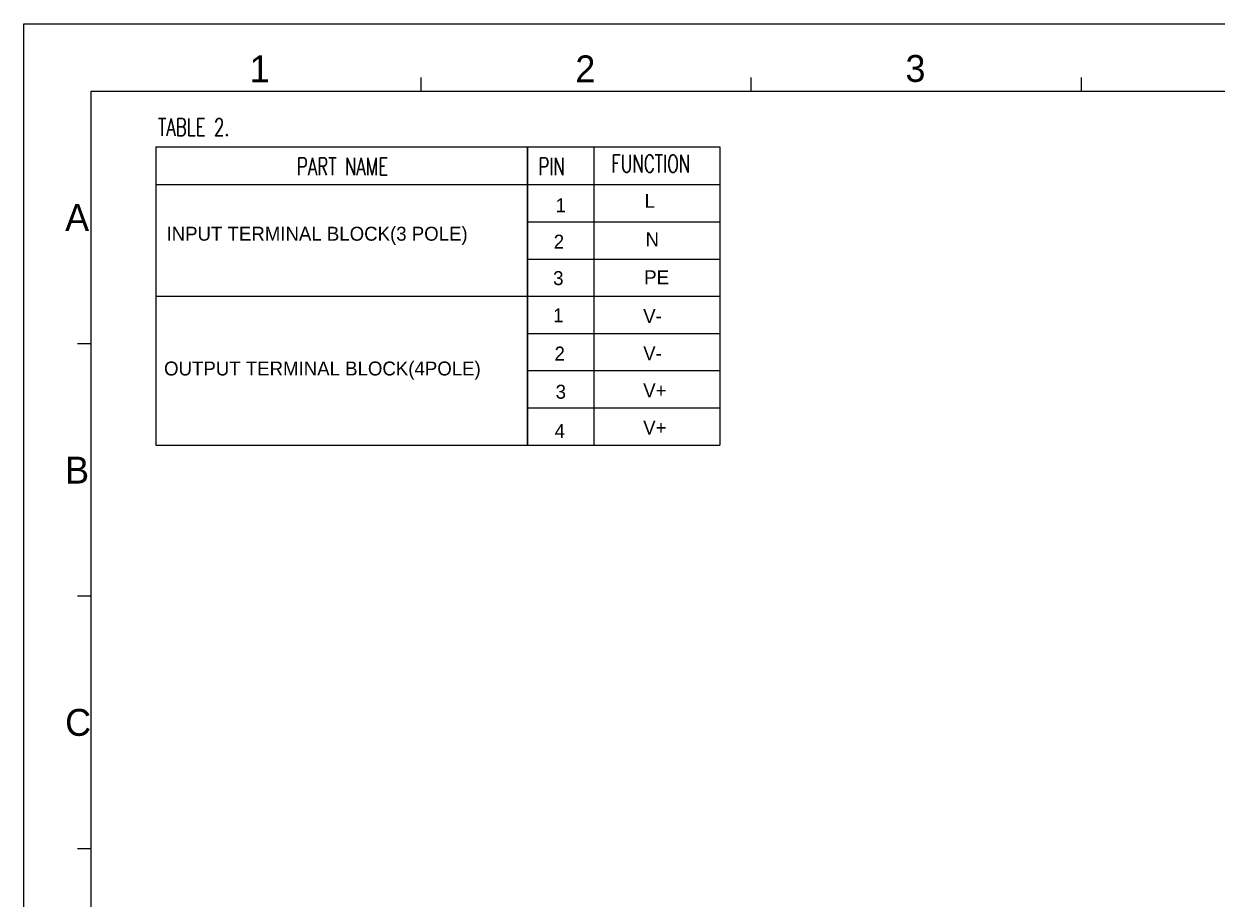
# Model space of a CAD drawing. Header units: millimetres. Extents: x 745 to 1756, y 7 to 641.
# Tile 3 of 29: x 745 to 1011, y 406 to 601. Entities that reach past the tile are written whole.
import ezdxf

# ---------------------------------------------------------------- set-up
doc = ezdxf.new("R2010")
doc.units = ezdxf.units.MM
doc.header["$MEASUREMENT"] = 0
doc.layers.add('DIM', color=7, linetype='Continuous', lineweight=0)
doc.layers.add('PAPER', color=7, linetype='Continuous', lineweight=0)

msp = doc.modelspace()

# ---------------------------------------------------------------- linework, layer by layer
at = {"layer": 'DIM', "color": 2, "lineweight": 25}
for p, q in [((774.05, 573.65), (774.05, 507.11)), ((774.05, 573.65), (900.05, 573.65)), ((857.05, 573.65), (857.05, 507.11)), ((857.05, 507.11), (857.05, 573.65)), ((871.91, 573.65), (871.91, 507.11)), ((900.05, 573.65), (900.05, 507.11)), ((900.05, 573.65), (900.05, 507.11)), ((774.05, 565.35), (774.05, 507.11)), ((774.05, 565.3), (900.05, 565.3)), ((857.05, 565.35), (857.05, 507.11)), ((871.91, 565.35), (871.91, 507.11)), ((900.05, 565.35), (900.05, 507.11)), ((900.05, 565.35), (900.05, 507.11)), ((857.05, 507.11), (857.05, 557.05)), ((857.05, 556.96), (900.05, 556.96)), ((857.05, 548.61), (900.05, 548.61)), ((774.05, 540.31), (900.05, 540.31)), ((857.05, 532.01), (900.05, 532.01)), ((857.05, 523.71), (900.05, 523.71)), ((857.05, 515.41), (900.05, 515.41)), ((774.05, 507.11), (900.05, 507.11))]:
    msp.add_line(p, q, dxfattribs=at)
at = {"layer": 'PAPER', "color": 3, "lineweight": 25}
for p, q in [((744.59, 601.13), (1585.59, 601.13)), ((744.59, 7.13), (744.59, 601.13)), ((833.31, 586.13), (833.31, 589.13)), ((907.03, 586.13), (907.03, 589.13)), ((980.76, 586.13), (980.76, 589.13)), ((759.59, 586.13), (1570.59, 586.13)), ((759.59, 22.13), (759.59, 586.13)), ((759.59, 529.73), (756.59, 529.73)), ((759.59, 473.33), (756.59, 473.33)), ((759.59, 416.93), (756.59, 416.93))]:
    msp.add_line(p, q, dxfattribs=at)

# ---------------------------------------------------------------- texts
at = {"layer": 'DIM', "char_height": 0.2, "attachment_point": 7}
for s, insert in [('\\C2;\\FRomanC|b0|i0|c1;\\H3.888000;\\W0.700000;TABLE 2.', (774.55, 576.14)), ('\\C2;\\FRomanC|b0|i0|c1;\\H3.888000;\\W0.700000;PART NAME', (805.56, 567.35)), ('\\C2;\\FMyriadPro-Regular|b0|i0|c1;\\H3.110400;\\W1.000000;INPUT TERMINAL BLOCK(3 POLE)', (776.44, 551.79)), ('\\C2;\\FRomanC|b0|i0|c1;\\H3.888000;\\W0.700000;PIN', (859.5, 567.35)), ('\\C2;\\FRomanC|b0|i0|c1;\\H3.888000;\\W0.700000;FUNCTION', (875.81, 567.97)), ('\\C2;\\FMyriadPro-Regular|b0|i0|c1;\\H3.110400;\\W1.000000;1', (863.33, 559.07)), ('\\C2;\\FMyriadPro-Regular|b0|i0|c1;\\H3.110400;\\W1.000000;L', (883.21, 560.07)), ('\\C2;\\FMyriadPro-Regular|b0|i0|c1;\\H3.110400;\\W1.000000;2', (862.92, 550.95)), ('\\C2;\\FMyriadPro-Regular|b0|i0|c1;\\H3.110400;\\W1.000000;N', (883.42, 551.48)), ('\\C2;\\FMyriadPro-Regular|b0|i0|c1;\\H3.110400;\\W1.000000;3', (862.79, 542.77)), ('\\C2;\\FMyriadPro-Regular|b0|i0|c1;\\H3.110400;\\W1.000000;PE', (883.12, 543)), ('\\C2;\\FMyriadPro-Regular|b0|i0|c1;\\H3.110400;\\W1.000000;OUTPUT TERMINAL BLOCK(4POLE)', (775.9, 521.7)), ('\\C2;\\FMyriadPro-Regular|b0|i0|c1;\\H3.110400;\\W1.000000;1', (862.79, 534.51)), ('\\C2;\\FMyriadPro-Regular|b0|i0|c1;\\H3.110400;\\W1.000000;V-', (882.9, 534.35)), ('\\C2;\\FMyriadPro-Regular|b0|i0|c1;\\H3.110400;\\W1.000000;2', (863.1, 525.97)), ('\\C2;\\FMyriadPro-Regular|b0|i0|c1;\\H3.110400;\\W1.000000;V-', (882.9, 526.05)), ('\\C2;\\FMyriadPro-Regular|b0|i0|c1;\\H3.110400;\\W1.000000;3', (863.35, 517.4)), ('\\C2;\\FMyriadPro-Regular|b0|i0|c1;\\H3.110400;\\W1.000000;V+', (882.9, 517.75)), ('\\C2;\\FMyriadPro-Regular|b0|i0|c1;\\H3.110400;\\W1.000000;4', (863.13, 508.7)), ('\\C2;\\FMyriadPro-Regular|b0|i0|c1;\\H3.110400;\\W1.000000;V+', (882.9, 509.45))]:
    msp.add_mtext(s, dxfattribs=dict(at, insert=insert))
at = {"layer": 'PAPER', "char_height": 0.2, "attachment_point": 7}
for s, insert in [('\\C1;\\FMyriadPro-Regular|b0|i0|c1;\\H6.000000;\\W1.000000;1', (795.02, 588.09)), ('\\C1;\\FMyriadPro-Regular|b0|i0|c1;\\H6.000000;\\W1.000000;2', (867.75, 588.09)), ('\\C1;\\FMyriadPro-Regular|b0|i0|c1;\\H6.000000;\\W1.000000;3', (941.47, 588.09)), ('\\C1;\\FMyriadPro-Regular|b0|i0|c1;\\H6.000000;\\W1.000000;A', (753.81, 554.9)), ('\\C1;\\FMyriadPro-Regular|b0|i0|c1;\\H6.000000;\\W1.000000;B', (753.81, 498.5)), ('\\C1;\\FMyriadPro-Regular|b0|i0|c1;\\H6.000000;\\W1.000000;C', (753.81, 442.1))]:
    msp.add_mtext(s, dxfattribs=dict(at, insert=insert))

doc.saveas('drawing.dxf')
